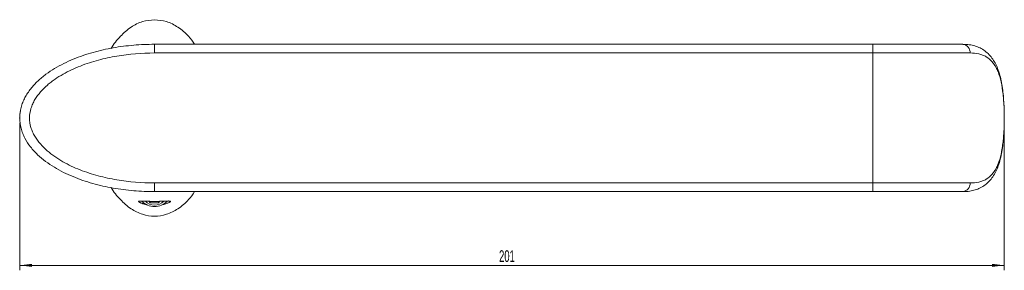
# Model space of a CAD drawing. Header units: millimetres. Extents: x -358 to 236, y 76 to 450.
# Tile 2 of 4: x -358 to -157, y 399 to 450. Entities that reach past the tile are written whole.
import ezdxf

# ---------------------------------------------------------------- set-up
doc = ezdxf.new("R2010")
doc.units = ezdxf.units.MM
doc.header["$PDSIZE"] = -1
doc.styles.add('SLDTEXTSTYLE0', font='TXT', dxfattribs={"width": 0.605})
doc.dimstyles.new('SLDDIMSTYLE0', dxfattribs={"dimtxt": 2.311487, "dimasz": 2.5, "dimexe": 0, "dimexo": 0.0625, "dimgap": 0.577872, "dimtad": 1, "dimtoh": 1, "dimdec": 0, "dimrnd": 1e-09, "dimzin": 12, "dimdsep": 46, "dimtxsty": 'SLDTEXTSTYLE0', "dimsah": 1, "dimcen": 0.09, "dimadec": 0, "dimazin": 0, "dimtfac": 1, "dimtdec": 0, "dimtofl": 0, "dimtmove": 0, "dimatfit": 3, "dimfxl": 1, "dimfrac": 2, "dimtolj": 1, "dimtzin": 12, "dimarcsym": 0})

# ---------------------------------------------------------------- blocks, each defined once
blk = doc.blocks.new('*D1')
at = {"color": 7, "linetype": 'Continuous', "lineweight": 0}
for p, q in [((-357.56, 428.98), (-357.56, 398.98)), ((-156.75, 428.98), (-156.75, 398.98)), ((-357.56, 399.98), (-156.75, 399.98))]:
    blk.add_line(p, q, dxfattribs=at)
for points in [[(-357.56, 399.98), (-355.06, 399.67), (-355.06, 400.29)], [(-156.75, 399.98), (-159.25, 400.29), (-159.25, 399.67)]]:
    blk.add_solid(points, dxfattribs=at)
at = {"color": 7, "linetype": 'Continuous', "lineweight": 0, "insert": (-259.79, 403.05), "char_height": 2.381, "attachment_point": 1, "rotation": 360, "style": 'SLDTEXTSTYLE0'}
blk.add_mtext('201', dxfattribs=at)

msp = doc.modelspace()

# ---------------------------------------------------------------- linework, layer by layer
at = {"color": 7, "linetype": 'Continuous', "lineweight": 15}
for p, q in [((-330.062, 443.216), (-330.062, 444.982)), ((-330.062, 444.982), (-183.54, 444.982)), ((-183.54, 443.216), (-183.54, 444.982)), ((-183.54, 444.982), (-165.205, 444.982)), ((-165.205, 444.982), (-164.76, 444.959)), ((-183.54, 443.216), (-330.062, 443.216)), ((-163.702, 443.216), (-183.54, 443.216)), ((-183.54, 443.216), (-183.54, 416.748)), ((-330.062, 416.748), (-330.062, 414.982)), ((-330.062, 416.748), (-183.54, 416.748)), ((-183.54, 416.748), (-163.702, 416.748)), ((-183.54, 414.982), (-183.54, 416.748)), ((-183.54, 414.982), (-330.062, 414.982)), ((-165.205, 414.982), (-183.54, 414.982)), ((-331.194, 413.018), (-330.968, 412.723)), ((-329.237, 412.69), (-328.953, 413.017))]:
    msp.add_line(p, q, dxfattribs=at)
at = {"color": 8, "linetype": 'Continuous', "lineweight": 15}
for p, q in [((-156.737, 429.982), (-156.752, 429.982)), ((-165.082, 414.985), (-165.205, 414.982))]:
    msp.add_line(p, q, dxfattribs=at)
at = {"color": 142, "linetype": 'Continuous', "lineweight": 0, "true_color": 0x0080c0}
for p, q in [((-330.968, 413.012), (-330.968, 412.723)), ((-330.968, 412.723), (-329.237, 412.69)), ((-329.237, 413.01), (-329.237, 412.69))]:
    msp.add_line(p, q, dxfattribs=at)
at = {"color": 7, "linetype": 'Continuous', "lineweight": 15}
for centre, radius, start, end in [((-165.443, 443.257), 1.742, 358.66902, 82.12483), ((-165.443, 416.707), 1.742, 277.87517, 1.33098), ((-330.062, 415.549), 3.599, 223.89048, 316.05897), ((-330.062, 414.78), 2.555, 222.88327, 316.87286)]:
    msp.add_arc(centre, radius, start, end, dxfattribs=at)
for points, knots in [([(-330.062, 449.982), (-330.888, 449.904), (-332.584, 449.743), (-334.986, 448.505), (-337.117, 446.599), (-338.427, 445.05), (-338.903, 444.121), (-338.904, 444.119)], [0, 0, 0, 0, 0.2233818, 0.4592318, 0.7165353, 0.9994281, 1, 1, 1, 1]), ([(-321.877, 444.982), (-322.272, 445.542), (-323.214, 446.879), (-325.155, 448.494), (-327.537, 449.746), (-329.236, 449.905), (-330.062, 449.982)], [0, 0, 0, 0, 0.2054893, 0.4907933, 0.7523091, 1, 1, 1, 1]), ([(-330.062, 414.982), (-331.489, 414.982), (-332.906, 415.042), (-335.724, 415.283), (-337.124, 415.463), (-339.905, 415.953), (-341.286, 416.262), (-343.341, 416.84), (-344.024, 417.052), (-345.371, 417.514), (-346.036, 417.764), (-347.999, 418.577), (-349.27, 419.201), (-351.096, 420.306), (-351.694, 420.705), (-352.839, 421.56), (-353.385, 422.015), (-354.416, 422.993), (-354.901, 423.515), (-355.79, 424.648), (-356.183, 425.245), (-356.677, 426.193), (-356.826, 426.518), (-357.088, 427.187), (-357.201, 427.532), (-357.47, 428.571), (-357.564, 429.28), (-357.561, 430.726), (-357.464, 431.433), (-357.189, 432.472), (-357.074, 432.816), (-356.81, 433.483), (-356.66, 433.807), (-356.328, 434.437), (-356.146, 434.744), (-355.754, 435.341), (-355.543, 435.633), (-354.874, 436.479), (-354.387, 437.002), (-353.347, 437.983), (-352.792, 438.443), (-351.643, 439.295), (-351.05, 439.688), (-349.226, 440.786), (-347.95, 441.411), (-345.968, 442.227), (-345.297, 442.477), (-343.953, 442.935), (-343.277, 443.143), (-341.241, 443.712), (-339.87, 444.018), (-337.105, 444.504), (-335.711, 444.683), (-332.903, 444.922), (-331.488, 444.982), (-330.062, 444.982)], [0, 0, 0, 0, 0.0625, 0.0625, 0.125, 0.125, 0.1875, 0.1875, 0.21875, 0.21875, 0.25, 0.25, 0.3125, 0.3125, 0.34375, 0.34375, 0.375, 0.375, 0.40625, 0.40625, 0.4375, 0.4375, 0.453125, 0.453125, 0.46875, 0.46875, 0.5, 0.5, 0.53125, 0.53125, 0.546875, 0.546875, 0.5625, 0.5625, 0.578125, 0.578125, 0.59375, 0.59375, 0.625, 0.625, 0.65625, 0.65625, 0.6875, 0.6875, 0.75, 0.75, 0.78125, 0.78125, 0.8125, 0.8125, 0.875, 0.875, 0.9375, 0.9375, 1, 1, 1, 1]), ([(-156.735, 429.982), (-156.736, 430.398), (-156.739, 431.37), (-156.806, 432.885), (-156.923, 434.504), (-157.105, 436.07), (-157.365, 437.58), (-157.723, 439.026), (-158.185, 440.332), (-158.748, 441.472), (-159.425, 442.457), (-160.231, 443.298), (-161.167, 443.984), (-162.194, 444.491), (-163.3, 444.818), (-164.315, 444.972), (-164.963, 444.967), (-165.209, 444.964)], [0, 0, 0, 0, 0.0520435, 0.1216601, 0.1916639, 0.2621732, 0.3336354, 0.4075029, 0.483419, 0.551203, 0.6161017, 0.6851496, 0.7530994, 0.8205067, 0.8882893, 0.9574769, 1, 1, 1, 1]), ([(-330.062, 443.216), (-332.664, 443.216), (-335.227, 443.008), (-339.013, 442.367), (-340.265, 442.098), (-342.746, 441.433), (-343.975, 441.038), (-345.797, 440.325), (-346.397, 440.068), (-347.572, 439.516), (-348.149, 439.22), (-349.276, 438.583), (-349.826, 438.242), (-350.628, 437.688), (-350.892, 437.497), (-351.41, 437.099), (-351.665, 436.891), (-352.407, 436.249), (-352.873, 435.793), (-353.734, 434.81), (-354.129, 434.28), (-354.629, 433.44), (-354.78, 433.153), (-355.05, 432.559), (-355.168, 432.25), (-355.457, 431.307), (-355.56, 430.663), (-355.565, 429.342), (-355.464, 428.696), (-355.181, 427.753), (-355.065, 427.443), (-354.798, 426.847), (-354.648, 426.558), (-354.317, 425.998), (-354.137, 425.725), (-353.75, 425.196), (-353.544, 424.939), (-352.903, 424.201), (-352.44, 423.746), (-351.462, 422.894), (-350.945, 422.496), (-349.87, 421.751), (-349.319, 421.407), (-347.631, 420.448), (-346.46, 419.902), (-344.654, 419.191), (-344.043, 418.971), (-342.806, 418.566), (-342.181, 418.381), (-340.305, 417.875), (-339.044, 417.603), (-335.236, 416.957), (-332.665, 416.748), (-330.062, 416.748)], [0, 0, 0, 0, 0.125, 0.125, 0.1875, 0.1875, 0.25, 0.25, 0.28125, 0.28125, 0.3125, 0.3125, 0.34375, 0.34375, 0.359375, 0.359375, 0.375, 0.375, 0.40625, 0.40625, 0.4375, 0.4375, 0.453125, 0.453125, 0.46875, 0.46875, 0.5, 0.5, 0.53125, 0.53125, 0.546875, 0.546875, 0.5625, 0.5625, 0.578125, 0.578125, 0.59375, 0.59375, 0.625, 0.625, 0.65625, 0.65625, 0.6875, 0.6875, 0.75, 0.75, 0.78125, 0.78125, 0.8125, 0.8125, 0.875, 0.875, 1, 1, 1, 1]), ([(-156.752, 429.982), (-156.752, 430.943), (-156.778, 431.884), (-156.857, 433.267), (-156.89, 433.723), (-156.972, 434.625), (-157.021, 435.064), (-157.191, 436.337), (-157.337, 437.131), (-157.62, 438.243), (-157.725, 438.596), (-157.954, 439.261), (-158.079, 439.574), (-158.353, 440.161), (-158.501, 440.436), (-158.823, 440.95), (-158.997, 441.188), (-159.55, 441.832), (-159.963, 442.177), (-160.657, 442.584), (-160.902, 442.701), (-161.409, 442.896), (-161.672, 442.974), (-162.491, 443.16), (-163.076, 443.216), (-163.702, 443.216)], [0, 0, 0, 0, 0.125, 0.125, 0.1875, 0.1875, 0.25, 0.25, 0.375, 0.375, 0.4375, 0.4375, 0.5, 0.5, 0.5625, 0.5625, 0.625, 0.625, 0.75, 0.75, 0.8125, 0.8125, 0.875, 0.875, 1, 1, 1, 1]), ([(-357.377, 431.649), (-357.395, 431.584), (-357.548, 431.044), (-357.556, 430.479), (-357.562, 429.982)], [0, 0, 0, 0, 0.1212631, 1, 1, 1, 1]), ([(-165.185, 414.99), (-165.138, 414.988), (-164.664, 414.964), (-163.82, 415.059), (-162.682, 415.299), (-161.621, 415.72), (-160.648, 416.314), (-159.785, 417.086), (-159.057, 418), (-158.447, 419.055), (-157.944, 420.262), (-157.54, 421.613), (-157.231, 423.089), (-157.007, 424.655), (-156.856, 426.271), (-156.769, 427.918), (-156.733, 429.162), (-156.74, 429.85), (-156.741, 429.982)], [0, 0, 0, 0, 0.008052, 0.0809431, 0.1491159, 0.2138827, 0.2833057, 0.3496534, 0.4157822, 0.483677, 0.5537828, 0.6259911, 0.6996315, 0.7724932, 0.8438075, 0.9136027, 0.983381, 1, 1, 1, 1]), ([(-163.702, 416.748), (-163.076, 416.748), (-162.492, 416.804), (-161.674, 416.989), (-161.411, 417.068), (-160.905, 417.262), (-160.661, 417.379), (-159.965, 417.785), (-159.553, 418.13), (-159.004, 418.768), (-158.832, 419.001), (-158.51, 419.512), (-158.359, 419.791), (-157.946, 420.676), (-157.72, 421.336), (-157.437, 422.438), (-157.352, 422.826), (-157.202, 423.628), (-157.137, 424.04), (-157.023, 424.887), (-156.974, 425.322), (-156.892, 426.215), (-156.858, 426.676), (-156.778, 428.074), (-156.752, 429.021), (-156.752, 429.982)], [0, 0, 0, 0, 0.125, 0.125, 0.1875, 0.1875, 0.25, 0.25, 0.375, 0.375, 0.4375, 0.4375, 0.5, 0.5, 0.625, 0.625, 0.6875, 0.6875, 0.75, 0.75, 0.8125, 0.8125, 0.875, 0.875, 1, 1, 1, 1]), ([(-338.904, 415.846), (-338.903, 415.844), (-338.427, 414.915), (-337.117, 413.369), (-334.986, 411.448), (-332.584, 410.259), (-330.064, 409.848), (-327.536, 410.257), (-325.156, 411.459), (-323.214, 413.088), (-322.272, 414.423), (-321.877, 414.982)], [0, 0, 0, 0, 0.0003007, 0.1490462, 0.2843369, 0.4083472, 0.5258018, 0.6432564, 0.7672667, 0.9025574, 1, 1, 1, 1]), ([(-328.587, 412.307), (-328.582, 412.308), (-328.423, 412.333), (-328.147, 412.399), (-327.772, 412.5), (-327.454, 412.609), (-327.194, 412.717), (-327.02, 412.805), (-326.911, 412.874), (-326.847, 412.926), (-326.813, 412.971), (-326.81, 413.007), (-326.834, 413.035), (-326.886, 413.056), (-326.964, 413.071), (-327.076, 413.079), (-327.226, 413.082), (-327.423, 413.078), (-327.664, 413.069), (-327.954, 413.056), (-328.298, 413.04), (-328.674, 413.025), (-329.069, 413.013), (-329.465, 413.005), (-329.887, 413.001), (-330.296, 413.001), (-330.681, 413.005), (-331.063, 413.013), (-331.453, 413.025), (-331.791, 413.038), (-332.062, 413.05), (-332.277, 413.06), (-332.472, 413.069), (-332.666, 413.076), (-332.85, 413.081), (-333.017, 413.08), (-333.148, 413.073), (-333.243, 413.056), (-333.3, 413.03), (-333.319, 412.993), (-333.297, 412.944), (-333.235, 412.889), (-333.15, 412.832), (-333.053, 412.778), (-332.932, 412.719), (-332.785, 412.656), (-332.613, 412.59), (-332.416, 412.523), (-332.192, 412.455), (-331.954, 412.394), (-331.72, 412.341), (-331.565, 412.313), (-331.491, 412.299)], [0, 0, 0, 0, 0.0007525, 0.0255992, 0.0503044, 0.0756349, 0.1022207, 0.1293939, 0.1482077, 0.1671665, 0.1865332, 0.206021, 0.2252542, 0.2445841, 0.2642015, 0.2839128, 0.307025, 0.3303038, 0.3541828, 0.3783158, 0.4031942, 0.4285928, 0.4488489, 0.4696384, 0.4899261, 0.5109906, 0.5287586, 0.5469974, 0.5702725, 0.5942161, 0.6107169, 0.627347, 0.6443201, 0.6613882, 0.683989, 0.7067562, 0.7300115, 0.7534243, 0.7762442, 0.7992248, 0.8227687, 0.8465389, 0.8621726, 0.8778938, 0.8939183, 0.9100616, 0.925701, 0.9414758, 0.9577139, 0.9741283, 0.9875723, 1, 1, 1, 1])]:
    msp.add_open_spline(points, degree=3, knots=knots, dxfattribs=at)
at = {"color": 7, "linetype": 'Continuous', "lineweight": 0}
msp.add_point((-357.562, 429.982), dxfattribs=at)

# ---------------------------------------------------------------- dimensions: what is measured, and where the dimension line sits
dim = msp.add_linear_dim(base=(-156.752, 399.979), p1=(-357.562, 429.982), p2=(-156.752, 429.982), angle=360, dimstyle='SLDDIMSTYLE0', dxfattribs=at)
dim.commit()
dim.dimension.update_dxf_attribs({"geometry": '*D1', "text_midpoint": (-257.157, 399.979), "dimtype": 160})

doc.saveas('drawing.dxf')
